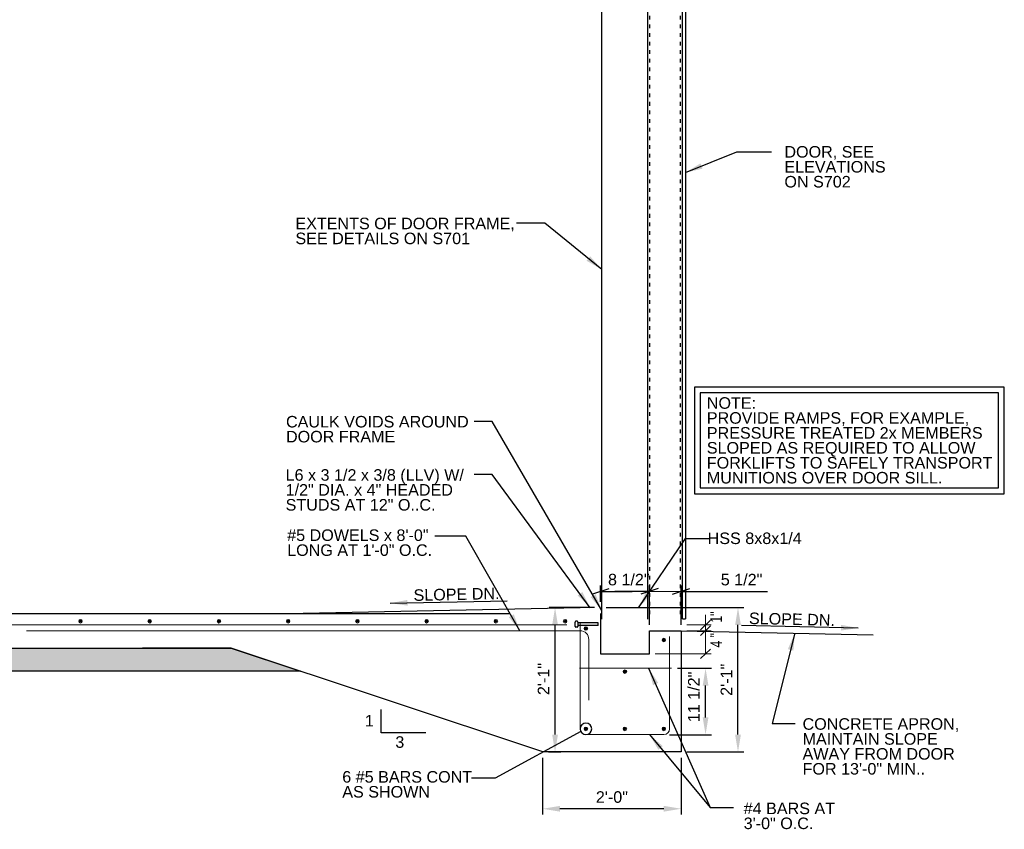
# Model space of a CAD drawing. Header units: inches. Extents: x -9 to 435, y 7 to 291.
# Tile 4 of 6: x 263 to 433, y 10 to 150. Entities that reach past the tile are written whole.
import ezdxf

# ---------------------------------------------------------------- set-up
doc = ezdxf.new("R2010")
doc.units = ezdxf.units.IN
doc.header["$LTSCALE"] = 5
doc.header["$MEASUREMENT"] = 0
doc.linetypes.add('DGN Style 5', pattern=[0.298643, 0.12799, -0.170653])
for name, color, linetype, lineweight in [('G-ANNO-DIM', 1, 'Continuous', 0), ('G-ANNO-PATT', 9, 'Continuous', 0), ('G-ANNO-TEXT', 7, 'Continuous', 30), ('S-REIN-RBAR', 5, 'Continuous', 13)]:
    doc.layers.add(name, color=color, linetype=linetype, lineweight=lineweight)
doc.styles.add("3 4 1'-0", font='arial.ttf', dxfattribs={"height": 2})
doc.dimstyles.new("3 4 1'-0", dxfattribs={"dimtxt": 2, "dimasz": 3, "dimexe": 1, "dimexo": 1, "dimgap": 1, "dimtad": 1, "dimdec": 4, "dimzin": 11, "dimdsep": 46, "dimlunit": 4, "dimtxsty": "3 4 1'-0", "dimcen": 0.09, "dimadec": 4, "dimazin": 3, "dimtfac": 1, "dimtdec": 4, "dimtofl": 0, "dimtmove": 0, "dimatfit": 3, "dimfxl": 1, "dimfrac": 2, "dimtolj": 1, "dimtzin": 11, "dimarcsym": 0})

# ---------------------------------------------------------------- blocks, each defined once
blk = doc.blocks.new('REINFDOT')
for radius in [0.00313, 0.00187, 0.000625]:
    blk.add_circle((0, 0), radius)
blk = doc.blocks.new('REINF. DOT_1')
at = {"layer": 'S-REIN-RBAR', "xscale": 100, "yscale": 100, "zscale": 100, "rotation": 90.00000000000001}
blk.add_blockref('REINFDOT', (36.53, 24.59), dxfattribs=at)
blk = doc.blocks.new('REINF. DOT')
at = {"layer": 'S-REIN-RBAR', "extrusion": (0, 0, -1), "xscale": 100, "yscale": -100, "zscale": 100, "rotation": 89.99999999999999}
blk.add_blockref('REINFDOT', (-36.53, 24.59), dxfattribs=at)
blk = doc.blocks.new('*U10')
at = {"layer": 'G-ANNO-TEXT'}
for p, q in [((-0.25, 3), (-0.25, -0.5)), ((-0.5, -0.63), (-0.5, -0.88)), ((-0.38, -0.5), (0.37, -0.5)), ((-0.38, -1), (0.37, -1)), ((0.5, -0.63), (0.5, -0.88))]:
    blk.add_line(p, q, dxfattribs=at)
at = {"layer": 'G-ANNO-TEXT', "flags": 128}
blk.add_lwpolyline([(-0.25, 3), (0.25, 3), (0.25, -0.5)], dxfattribs=at)
at = {"layer": 'G-ANNO-TEXT', "extrusion": (0, 0, -1)}
for centre, start, end in [((0.37, -0.63), 0, 90), ((0.37, -0.88), 270, 0), ((-0.38, -0.63), 90, 180), ((-0.38, -0.88), 180, 270)]:
    blk.add_arc(centre, 0.125, start, end, dxfattribs=at)
blk = doc.blocks.new('Headed Stud')
at = {"layer": 'G-ANNO-TEXT', "zscale": 100}
blk.add_blockref('*U10', (1.3, 3.24), dxfattribs=at)
blk = doc.blocks.new('*D44')
at = {"layer": 'Defpoints', "color": 0, "lineweight": 0, "transparency": 16777216}
for p in [(353.44, 23.33), (377.44, 23.33), (353.44, 13.48)]:
    blk.add_point(p, dxfattribs=at)
at = {"layer": 'G-ANNO-DIM', "color": 0, "lineweight": -2, "transparency": 16777216}
for p, q in [((353.44, 22.33), (353.44, 12.48)), ((377.44, 22.33), (377.44, 12.48)), ((374.44, 13.48), (356.44, 13.48))]:
    blk.add_line(p, q, dxfattribs=at)
at = {"layer": 'G-ANNO-DIM', "color": 0, "lineweight": 0, "transparency": 16777216}
for points in [[(356.44, 13.98), (356.44, 12.98), (353.44, 13.48)], [(374.44, 13.98), (374.44, 12.98), (377.44, 13.48)]]:
    blk.add_solid(points, dxfattribs=at)
at = {"layer": 'G-ANNO-DIM', "color": 0, "transparency": 16777216, "insert": (365.44, 15.5), "char_height": 2, "attachment_point": 5, "style": "3 4 1'-0"}
blk.add_mtext('\\A1;2\'-0"', dxfattribs=at)
blk = doc.blocks.new('*D46')
at = {"layer": 'Defpoints', "color": 0, "lineweight": 0, "transparency": 16777216}
for p in [(363.44, 48.33), (387.3, 48.33), (377.44, 23.33)]:
    blk.add_point(p, dxfattribs=at)
at = {"layer": 'G-ANNO-DIM', "color": 0, "lineweight": -2, "transparency": 16777216}
for p, q in [((364.44, 48.33), (388.3, 48.33)), ((387.3, 26.33), (387.3, 45.33)), ((378.44, 23.33), (388.3, 23.33))]:
    blk.add_line(p, q, dxfattribs=at)
at = {"layer": 'G-ANNO-DIM', "color": 0, "lineweight": 0, "transparency": 16777216}
for points in [[(386.8, 45.33), (387.8, 45.33), (387.3, 48.33)], [(386.8, 26.33), (387.8, 26.33), (387.3, 23.33)]]:
    blk.add_solid(points, dxfattribs=at)
at = {"layer": 'G-ANNO-DIM', "color": 0, "transparency": 16777216, "insert": (385.29, 35.83), "char_height": 2, "attachment_point": 5, "rotation": 90, "style": "3 4 1'-0"}
blk.add_mtext('\\A1;2\'-1"', dxfattribs=at)
blk = doc.blocks.new('*D48')
at = {"layer": 'Defpoints', "color": 0, "lineweight": 0, "transparency": 16777216}
for p in [(375.8, 37.82), (381.68, 37.82), (374.44, 26.32)]:
    blk.add_point(p, dxfattribs=at)
at = {"layer": 'G-ANNO-DIM', "color": 0, "lineweight": -2, "transparency": 16777216}
for p, q in [((376.8, 37.82), (382.68, 37.82)), ((381.68, 29.32), (381.68, 34.82)), ((375.44, 26.32), (382.68, 26.32))]:
    blk.add_line(p, q, dxfattribs=at)
at = {"layer": 'G-ANNO-DIM', "color": 0, "lineweight": 0, "transparency": 16777216}
for points in [[(381.18, 34.82), (382.18, 34.82), (381.68, 37.82)], [(381.18, 29.32), (382.18, 29.32), (381.68, 26.32)]]:
    blk.add_solid(points, dxfattribs=at)
at = {"layer": 'G-ANNO-DIM', "color": 0, "transparency": 16777216, "insert": (379.65, 32.86), "char_height": 2, "attachment_point": 5, "rotation": 90, "style": "3 4 1'-0"}
blk.add_mtext('\\A1;11 1/2"', dxfattribs=at)
blk = doc.blocks.new('*D50')
at = {"layer": 'Defpoints', "color": 0, "lineweight": 0, "transparency": 16777216}
for p in [(355.59, 48.33), (363.44, 48.33), (353.44, 23.33)]:
    blk.add_point(p, dxfattribs=at)
at = {"layer": 'G-ANNO-DIM', "color": 0, "lineweight": -2, "transparency": 16777216}
for p, q in [((362.44, 48.33), (354.59, 48.33)), ((355.59, 26.33), (355.59, 45.33)), ((354.44, 23.33), (356.59, 23.33))]:
    blk.add_line(p, q, dxfattribs=at)
at = {"layer": 'G-ANNO-DIM', "color": 0, "lineweight": 0, "transparency": 16777216}
for points in [[(355.09, 45.33), (356.09, 45.33), (355.59, 48.33)], [(355.09, 26.33), (356.09, 26.33), (355.59, 23.33)]]:
    blk.add_solid(points, dxfattribs=at)
at = {"layer": 'G-ANNO-DIM', "color": 0, "transparency": 16777216, "insert": (353.59, 35.96), "char_height": 2, "attachment_point": 5, "rotation": 90, "style": "3 4 1'-0"}
blk.add_mtext('\\A1;2\'-1"', dxfattribs=at)
blk = doc.blocks.new('_Oblique_0.3')
at = {"color": 0, "linetype": 'ByBlock', "lineweight": -2}
for p, q in [((0, 0), (-1, 0)), ((0.5, 0.167), (-0.5, -0.167))]:
    blk.add_line(p, q, dxfattribs=at)
blk = doc.blocks.new('*D60')
at = {"layer": 'Defpoints', "color": 0, "lineweight": 0, "transparency": 16777216}
for p in [(371.94, 51.15), (363.44, 48.33), (371.94, 44.33)]:
    blk.add_point(p, dxfattribs=at)
at = {"layer": 'G-ANNO-DIM', "color": 0, "lineweight": -2, "transparency": 16777216}
for p, q in [((363.44, 49.33), (363.44, 52.15)), ((371.94, 45.33), (371.94, 52.15)), ((366.44, 51.15), (368.94, 51.15))]:
    blk.add_line(p, q, dxfattribs=at)
at = {"layer": 'G-ANNO-DIM', "color": 0, "lineweight": -2, "transparency": 16777216, "xscale": 3, "yscale": 3, "zscale": 3, "rotation": 180}
blk.add_blockref('_Oblique_0.3', (363.44, 51.15), dxfattribs=at)
at = {"layer": 'G-ANNO-DIM', "color": 0, "lineweight": -2, "transparency": 16777216, "xscale": 3, "yscale": 3, "zscale": 3}
blk.add_blockref('_Oblique_0.3', (371.94, 51.15), dxfattribs=at)
at = {"layer": 'G-ANNO-DIM', "color": 0, "transparency": 16777216, "insert": (368.37, 53.18), "char_height": 2, "attachment_point": 5, "style": "3 4 1'-0"}
blk.add_mtext('\\A1;8 1/2"', dxfattribs=at)
blk = doc.blocks.new('*D62')
at = {"layer": 'Defpoints', "color": 0, "lineweight": 0, "transparency": 16777216}
for p in [(377.44, 51.15), (371.94, 44.33), (377.44, 44.33)]:
    blk.add_point(p, dxfattribs=at)
at = {"layer": 'G-ANNO-DIM', "color": 0, "lineweight": -2, "transparency": 16777216}
for p, q in [((371.94, 45.33), (371.94, 52.15)), ((377.44, 45.33), (377.44, 52.15)), ((368.94, 51.15), (365.94, 51.15)), ((380.44, 51.15), (392.4, 51.15))]:
    blk.add_line(p, q, dxfattribs=at)
at = {"layer": 'G-ANNO-DIM', "color": 0, "lineweight": -2, "transparency": 16777216, "xscale": 3, "yscale": 3, "zscale": 3}
blk.add_blockref('_Oblique_0.3', (371.94, 51.15), dxfattribs=at)
at = {"layer": 'G-ANNO-DIM', "color": 0, "lineweight": -2, "transparency": 16777216, "xscale": 3, "yscale": 3, "zscale": 3, "rotation": 180}
blk.add_blockref('_Oblique_0.3', (377.44, 51.15), dxfattribs=at)
at = {"layer": 'G-ANNO-DIM', "color": 0, "transparency": 16777216, "insert": (387.92, 53.18), "char_height": 2, "attachment_point": 5, "style": "3 4 1'-0"}
blk.add_mtext('\\A1;5 1/2"', dxfattribs=at)

msp = doc.modelspace()

# ---------------------------------------------------------------- hatches: boundary and pattern name
at = {"layer": 'G-ANNO-PATT'}
h = msp.add_hatch(dxfattribs=at)
h.set_pattern_fill('GRAVEL', color=256, style=0, pattern_type=2)
h.set_pattern_definition([(200.55617, (291.84545, 28.69803), (-84.0002757, -32.0003155), [0.68352, -101.84494]), (4.7637, (300.8901, 28.4222), (-36.000118, -4.00004), [1.0032, -47.16334]), (4.7637, (296.8901, 28.4222), (-36.000118, -4.00004), [1.0032, -47.16334]), (4.7637, (292.8901, 28.4223), (-36.000118, -4.00004), [1.0032, -47.16334]), (332.35387, (292.04583, 28.8327), (-60.0001968, 32.0003154), [0.94826, -93.87834]), (332.35387, (296.0458, 28.83266), (-60.0001968, 32.0003154), [0.94826, -93.87834]), (332.35387, (300.0458, 28.83264), (-60.0001968, 32.0003154), [0.94826, -93.87834]), (285.255, (291.852, 29.3684), (-12.0000396, 40.0003935), [0.5824, -45.02504]), (285.255, (295.852, 29.3684), (-12.0000396, 40.0003935), [0.5824, -45.02504]), (285.255, (299.852, 29.3684), (-12.0000396, 40.0003935), [0.5824, -45.02504]), (213.6902, (292.377, 29.7877), (-12.00004, -4.00004), [0.59193, -13.83035]), (213.6902, (296.377, 29.7877), (-12.00004, -4.00004), [0.59196, -13.83032]), (213.6902, (292.4102, 25.8108), (-12.00004, -4.00004), [0.04047, -14.3818]), (213.6902, (300.377, 29.7877), (-12.00004, -4.00004), [0.592, -13.83028]), (213.6902, (296.4102, 25.8107), (-12.00004, -4.00004), [0.04043, -14.38185]), (213.6902, (300.4102, 25.8107), (-12.00004, -4.00004), [0.0404, -14.38188]), (180, (293.4365, 29.737), (-12.00004, 4.00004), [1.04, -10.96004]), (181.73572, (297.43652, 29.73705), (-120.0003939, -4.0000393), [1.04, -131.02103]), (180, (301.4365, 29.737), (-12.00004, 4.00004), [1.04, -10.96004]), (131.987, (302.1712, 28.9623), (-24.0000785, 28.0002757), [1.07629, -52.73858]), (131.987, (298.1712, 28.9623), (-24.0000785, 28.0002757), [1.07629, -52.73858]), (131.987, (294.1712, 28.9623), (-24.0000785, 28.0002757), [1.0763, -52.73858]), (59.0364, (301.796, 28.4314), (-12.00004, -16.000157), [0.5557, -22.7683]), (59.0364, (297.796, 28.4314), (-12.00004, -16.000157), [0.5557, -22.7683]), (59.0364, (293.796, 28.4314), (-12.00004, -16.000157), [0.5557, -22.7683]), (90, (299.837, 26.177), (-12, -4), [0.24, -3.76004]), (90, (295.837, 26.177), (-12, -4), [0.24, -3.76004]), (90, (291.837, 26.177), (-12, -4), [0.24, -3.76004]), (118.6103, (299.9979, 25.8307), (-12.000039, 24.000236), [0.41182, -49.70845]), (118.6103, (295.9979, 25.8307), (-12.000039, 24.000236), [0.41182, -49.70845]), (118.6103, (291.9979, 25.8307), (-12.000039, 24.000236), [0.41182, -49.70845]), (186.91127, (293.03028, 25.92373), (-96.0003153, -12.0001185), [1.00718, -131.95943]), (186.91127, (297.03028, 25.92374), (-96.0003153, -12.0001185), [1.00718, -131.95943]), (186.91127, (301.03028, 25.92374), (-96.0003153, -12.0001185), [1.00718, -131.95943]), (236.3101, (293.3689, 26.4318), (-12.000039, -16.000158), [0.5769, -42.69007]), (236.3101, (297.3688, 26.4317), (-12.000039, -16.000158), [0.5769, -42.69007]), (236.3101, (301.3688, 26.4317), (-12.000039, -16.000158), [0.5769, -42.69007]), (354.28937, (293.78407, 28.319), (-84.0002761, 8.000078), [0.7642, -119.83471]), (354.28937, (297.78407, 28.319), (-84.0002761, 8.000078), [0.7642, -119.83471]), (354.28937, (301.78407, 28.319), (-84.0002761, 8.000078), [0.7642, -119.83471]), (14.0363, (301.0061, 28.1548), (-36.000118, -8.0000784), [0.82462, -48.65283]), (14.0363, (297.0061, 28.1548), (-36.000118, -8.0000784), [0.82462, -48.65283]), (14.0363, (293.0061, 28.1548), (-36.000118, -8.0000784), [0.82462, -48.65283]), (74.745, (300.9555, 27.9019), (-12.0000396, -40.0003935), [0.20396, -45.40349]), (74.745, (296.9555, 27.9019), (-12.0000396, -40.0003935), [0.20396, -45.40349]), (74.745, (292.9555, 27.9019), (-12.0000396, -40.0003935), [0.20396, -45.40349]), (110.5559, (298.6865, 27.952), (-12.00004, 28.000275), [0.34176, -33.83456]), (110.5559, (294.6865, 27.952), (-12.00004, 28.000275), [0.34176, -33.83456]), (110.5559, (290.6865, 27.952), (-12.00004, 28.000275), [0.34176, -33.83456]), (163.1415, (300.47483, 28.4931), (-120.00039406, 36.0003543), [0.67052, -137.25752]), (163.1415, (296.47483, 28.4931), (-120.00039406, 36.0003543), [0.67052, -137.25752]), (163.1415, (292.47483, 28.4931), (-120.00039406, 36.0003543), [0.67052, -137.25752]), (113.1985, (300.745, 27.9282), (-12.000039, 24.000236), [0.60926, -29.8541]), (113.1985, (296.745, 27.9282), (-12.00004, 24.000236), [0.60926, -29.8541]), (113.1985, (292.745, 27.9282), (-12.00004, 24.000236), [0.60926, -29.8541]), (246.8015, (291.1941, 28.4405), (-12.00004, -24.000236), [0.5727, -29.89065]), (246.8015, (295.1941, 28.4405), (-12.00004, -24.000236), [0.5727, -29.89065]), (246.8015, (299.1941, 28.4405), (-12.000039, -24.000236), [0.5727, -29.89065]), (200.55617, (295.84544, 28.69803), (-84.0002757, -32.0003155), [0.68352, -101.84494]), (200.55617, (299.84544, 28.69803), (-84.0002757, -32.0003155), [0.68352, -101.84494]), (196.50446, (292.5368, 27.3599), (-96.0003151, -28.0002765), [0.7088, -111.93265]), (196.50446, (296.5368, 27.3599), (-96.0003151, -28.0002765), [0.7088, -111.93265]), (196.50446, (300.53678, 27.3599), (-96.0003151, -28.0002765), [0.7088, -111.93265]), (246.8015, (292.797, 27.9485), (-12.00004, -24.000236), [0.60926, -29.8541]), (246.8015, (296.797, 27.9485), (-12.00004, -24.000236), [0.60926, -29.8541]), (246.8015, (300.797, 27.9485), (-12.000039, -24.000236), [0.60926, -29.8541]), (110.5559, (299.1807, 27.4116), (-12.00004, 28.000275), [0.59464, -33.58168]), (110.5559, (295.1807, 27.4116), (-12.00004, 28.000275), [0.59464, -33.58168]), (110.5559, (291.1807, 27.4116), (-12.00004, 28.000275), [0.59464, -33.58168]), (163.49554, (299.83222, 27.16783), (-96.0003151, 28.0002765), [0.7088, -111.93265]), (163.49554, (295.83223, 27.16783), (-96.0003151, 28.0002765), [0.7088, -111.93265]), (163.49554, (291.83223, 27.16783), (-96.0003151, 28.0002765), [0.7088, -111.93265]), (18.435, (300.746, 27.1454), (-12.00004, 1e-08), [0.50596, -12.1432]), (18.435, (296.746, 27.1454), (-12.00004, 1e-08), [0.50596, -12.1432]), (18.435, (292.746, 27.1454), (-12.00004, 1e-08), [0.50596, -12.1432]), (149.0361, (301.3534, 26.7823), (-48.0001574, 28.000275), [0.69972, -69.27206]), (149.0361, (297.35336, 26.7823), (-48.0001574, 28.000275), [0.69972, -69.27206]), (149.0361, (293.35336, 26.7823), (-48.0001574, 28.000275), [0.69972, -69.27206]), (249.4441, (293.5355, 27.1756), (-12.00004, -28.000275), [0.4308, -33.7455]), (249.4441, (297.5355, 27.1756), (-12.00004, -28.000275), [0.4308, -33.7455]), (249.4441, (301.5355, 27.1756), (-12.00004, -28.000275), [0.4308, -33.7455]), (336.80127, (293.2367, 27.30066), (-36.0001184, 16.0001575), [0.30463, -91.08504]), (336.80127, (297.2367, 27.30065), (-36.0001184, 16.0001575), [0.30463, -91.08504]), (336.80127, (301.2367, 27.30065), (-36.0001184, 16.0001575), [0.30463, -91.08504]), (314.9998, (292.9602, 26.8115), (-12.00004, 8.00008), [0.56568, -16.405]), (314.9998, (296.9602, 26.8115), (-12.00004, 8.00008), [0.56568, -16.405]), (314.9998, (300.9602, 26.8115), (-12.00004, 8.00008), [0.56568, -16.405]), (8.6157, (300.1308, 26.7057), (-24.0000791, -4.0000391), [0.80895, -132.69806]), (8.6157, (296.13078, 26.7057), (-24.0000791, -4.0000391), [0.80895, -132.69806]), (8.6157, (292.13078, 26.7057), (-24.0000791, -4.0000391), [0.80895, -132.69806]), (41.6337, (299.7602, 26.3424), (-24.000079, -20.000197), [0.4252, -47.74147]), (41.6337, (295.7602, 26.3423), (-24.000079, -20.000197), [0.4252, -47.74147]), (41.6337, (291.7602, 26.3423), (-24.000079, -20.000197), [0.4252, -47.74147]), (317.48937, (290.8856, 27.2909), (-36.0001184, 32.000315), [1.2458, -63.8699]), (317.48937, (294.88556, 27.2909), (-36.0001184, 32.000315), [1.2458, -63.8699]), (317.48937, (298.88555, 27.2909), (-36.0001184, 32.000315), [1.2458, -63.8699]), (4.7637, (301.9103, 27.1988), (-36.0001183, -4.00004), [0.64423, -47.5223]), (4.7637, (297.9103, 27.1988), (-36.000118, -4.00004), [0.96333, -47.2032]), (4.7637, (293.9103, 27.1988), (-36.000118, -4.00004), [0.96333, -47.2032]), (4.7637, (290.5523, 27.2523), (-36.000118, -4.00004), [0.3191, -47.84745]), (59.0364, (301.3811, 26.5221), (-12.00004, -16.000157), [0.8438, -22.4802]), (59.0364, (297.381, 26.5221), (-12.00004, -16.000157), [0.8438, -22.4802]), (59.0364, (293.381, 26.5221), (-12.00004, -16.000157), [0.8438, -22.4802]), (108.4348, (301.795, 29.4688), (-12.000039, 32.000315), [0.33482, -37.61286]), (108.4348, (301.693, 25.7877), (-12.000039, 32.000315), [0.71513, -37.23255]), (108.4348, (297.795, 29.4688), (-12.000039, 32.000315), [0.33483, -37.61285]), (108.4348, (297.693, 25.7877), (-12.000039, 32.000315), [0.71512, -37.23256]), (108.4348, (293.795, 29.4688), (-12.000039, 32.000315), [0.33484, -37.61284]), (108.4348, (293.693, 25.7877), (-12.000039, 32.000315), [0.7151, -37.23258]), (142.1248, (302.5523, 28.852), (-12.0000394, 8.000079), [0.96596, -44.64132]), (142.1248, (298.668, 28.7626), (-12.0000394, 8.000079), [1.11212, -44.49516]), (142.1248, (294.668, 28.7626), (-12.0000394, 8.000079), [1.11212, -44.49516]), (142.1248, (290.668, 28.7625), (-12.0000394, 8.000079), [0.14614, -45.46114]), (182.72633, (291.5288, 28.8472), (-12.0000396, -4e-07), [0.84095, -83.2545]), (182.72633, (295.5288, 28.8472), (-12.0000396, -4e-07), [0.84095, -83.2545]), (182.72633, (299.5288, 28.8472), (-12.0000396, -4e-07), [0.84095, -83.2545]), (246.8015, (291.909, 29.724), (-12.00004, -24.000236), [0.82462, -29.63874]), (246.8015, (295.9089, 29.7239), (-12.00004, -24.000236), [0.82462, -29.63874]), (246.8015, (299.9089, 29.7239), (-12.000039, -24.000236), [0.82462, -29.63874]), (270, (291.825, 26.486), (-12, -4), [0.6994, -3.30062]), (270, (291.858, 29.788), (-12, -4), [0.14154, -3.8585]), (270, (295.825, 26.486), (-12, -4), [0.6994, -3.30064]), (270, (295.858, 29.788), (-12, -4), [0.14155, -3.8585]), (270, (299.825, 26.486), (-12, -4), [0.6994, -3.30065]), (270, (299.858, 29.788), (-12, -4), [0.14156, -3.85848]), (48.013, (302.2524, 27.578), (-24.0000785, -28.0002757), [0.44379, -53.37108]), (48.013, (298.2524, 27.578), (-24.0000785, -28.0002757), [0.65115, -53.16372]), (48.013, (294.25245, 27.5781), (-24.0000785, -28.0002757), [0.65115, -53.16372]), (48.013, (290.5523, 27.9052), (-24.0000785, -28.0002757), [0.2074, -53.60748]), (355.2363, (293.327, 27.5409), (-36.000118, 4.00004), [0.92347, -47.24307]), (355.2363, (297.327, 27.5409), (-36.000118, 4.00004), [0.92347, -47.24307]), (355.2363, (301.327, 27.5409), (-36.000118, 4.00004), [0.92347, -47.24307]), (311.987, (292.97125, 27.9623), (-24.0000785, 28.0002757), [0.53814, -53.27672]), (311.987, (296.9712, 27.9623), (-24.0000785, 28.0002757), [0.53814, -53.27672]), (311.987, (300.9712, 27.9623), (-24.0000785, 28.0002757), [0.53814, -53.27672])])
h.paths.add_polyline_path([(150.0715, 41.17127), (154.8715, 40.08037), (154.8715, 37.32628), (311.47967, 37.32628), (299.44383, 41.32628), (150.7535, 41.32628)])

# ---------------------------------------------------------------- linework, layer by layer
at = {"layer": 'G-ANNO-DIM'}
for p, q in [((371.94383, 51.14958), (377.45215, 51.14958)), ((380.80138, 44.49194), (382.55272, 46.16061)), ((381.67705, 40.32628), (381.67705, 47.10552)), ((378.43889, 45.32628), (382.67705, 45.32628)), ((380.80138, 43.49194), (382.55272, 45.16061)), ((378.43889, 44.32628), (382.67705, 44.32628)), ((380.80138, 39.49194), (382.55272, 41.16061)), ((372.93889, 40.32628), (382.67705, 40.32628))]:
    msp.add_line(p, q, dxfattribs=at)
at = {"layer": 'G-ANNO-PATT', "elevation": 2.28781, "flags": 128}
msp.add_lwpolyline([(150.0715, 41.17127), (154.8715, 40.08037), (154.8715, 37.32628), (311.47967, 37.32628), (311.47967, 37.32628), (311.47967, 37.32628), (299.44383, 41.32628), (299.44383, 41.32628), (299.44383, 41.32628), (150.7535, 41.32628), (150.0715, 41.17127)], close=True, dxfattribs=at)
at = {"layer": 'G-ANNO-TEXT', "linetype": 'DGN Style 5'}
for p, q in [((372.03883, 47.22558), (372.03867, 219.91116)), ((377.34983, 47.22558), (377.3499, 219.91116))]:
    msp.add_line(p, q, dxfattribs=at)
at = {"layer": 'G-ANNO-TEXT'}
for p, q in [((377.69383, 46.40508), (377.69383, 219.65343)), ((363.69425, 46.32688), (363.69362, 215.81043)), ((371.6934, 46.32688), (371.69362, 215.81043)), ((359.94383, 48.32628), (311.94383, 47.32628)), ((154.8715, 47.32628, 3.5197), (347.69362, 47.32628, 3.5197)), ((377.69383, 46.40508), (378.19383, 46.40508)), ((377.44383, 44.32628, -1.75986), (410.73497, 43.63271, -1.75986)), ((353.44383, 23.32628), (299.44383, 41.32628))]:
    msp.add_line(p, q, dxfattribs=at)
at = {"layer": 'G-ANNO-TEXT', "flags": 128}
for points in [[(377.69383, 220.73193), (378.19383, 220.73193), (378.19383, 46.40508)], [(363.44383, 47.32628), (363.44383, 47.32628), (363.44383, 40.32628), (371.94383, 40.32628), (371.94383, 40.32628)], [(371.94383, 40.32628), (371.94383, 44.32628), (377.44383, 44.32628), (377.44383, 23.32628), (353.44383, 23.32628)], [(333.16611, 26.6562), (325.43557, 26.6562), (325.43557, 30.69129)], [(360.0602, 26.84809), (345.1801, 18.79566), (341.07737, 18.79566)]]:
    msp.add_lwpolyline(points, dxfattribs=at)
at = {"layer": 'G-ANNO-TEXT', "elevation": 3.5197, "flags": 128}
for points in [[(150.7535, 41.32628), (299.44383, 41.32628), (299.44383, 41.32628), (299.44383, 41.32628), (311.47967, 37.32628), (311.47967, 37.32628), (311.47967, 37.32628), (154.8715, 37.32628)], [(284.08869, 41.32628), (299.44383, 41.32628)], [(299.44383, 41.32628), (284.08869, 41.32628)]]:
    msp.add_lwpolyline(points, dxfattribs=at)
at = {"layer": 'G-ANNO-TEXT', "extrusion": (0, 0, -1)}
msp.add_circle((-360.94383, 27.32628), 1.00472, dxfattribs=at)
at = {"layer": 'G-ANNO-TEXT'}
for points in [[(433.46066, 86.56616, 5.27951), (379.73133, 86.56616, 5.27951), (379.73133, 68.07549, 5.27951), (433.46066, 68.07549, 5.27951)], [(432.46066, 85.56616, 5.27951), (380.73133, 85.56616, 5.27951), (380.73133, 69.07549, 5.27951), (432.46066, 69.07549, 5.27951)]]:
    msp.add_3dface(points, dxfattribs=at)
at = {"layer": 'S-REIN-RBAR'}
for p, q in [((357.64857, 45.32628, 3.5197), (154.89733, 45.32628, 3.5197)), ((359.94383, 44.32628, 3.5197), (263.94383, 44.32628, 3.5197)), ((361.44383, 42.82628, 3.5197), (361.44383, 32.32628, 3.5197)), ((375.79946, 37.82392), (359.83243, 37.82392)), ((374.44383, 26.32155), (360.94383, 26.32155))]:
    msp.add_line(p, q, dxfattribs=at)
at = {"layer": 'S-REIN-RBAR', "flags": 128}
for points in [[(359.94383, 45.82628), (359.94383, 45.82628), (359.94383, 27.32155)], [(375.44383, 43.32628), (375.44383, 43.32628), (375.44383, 27.32155)]]:
    msp.add_lwpolyline(points, dxfattribs=at)
at = {"layer": 'S-REIN-RBAR', "extrusion": (0, 0, -1)}
for centre, radius, start, end in [((-359.94383, 42.82628, -3.5197), 1.5, 90, 180), ((-374.44383, 27.32155), 1, 180, 270)]:
    msp.add_arc(centre, radius, start, end, dxfattribs=at)
at = {"layer": 'S-REIN-RBAR'}
msp.add_arc((360.94383, 27.32155), 1, 180, 270, dxfattribs=at)

# ---------------------------------------------------------------- block references
at = {"layer": 'G-ANNO-TEXT', "extrusion": (0, 0, -1), "rotation": 90}
msp.add_blockref('Headed Stud', (-356.82957, 44.16536), dxfattribs=at)
at = {"layer": 'S-REIN-RBAR', "rotation": 180}
for p in [(309.86017, 70.57151, 3.5197), (321.86017, 70.57151, 3.5197), (333.86017, 70.57151, 3.5197), (345.86017, 70.57151, 3.5197), (357.86017, 70.57151, 3.5197), (369.86017, 70.57151, 3.5197), (381.86017, 70.57151, 3.5197), (393.86017, 70.57151, 3.5197), (410.97723, 67.3138, 3.5197), (410.97723, 51.91571, 3.5197)]:
    msp.add_blockref('REINF. DOT_1', p, dxfattribs=at)
at = {"layer": 'S-REIN-RBAR', "extrusion": (0, 0, -1), "rotation": 180}
for p in [(-324.41042, 69.3138, -3.5197), (-331.16042, 61.82909, -3.5197), (-324.41042, 51.91571, -3.5197), (-331.16042, 51.91571, -3.5197)]:
    msp.add_blockref('REINF. DOT', p, dxfattribs=at)

# ---------------------------------------------------------------- texts
at = {"layer": 'G-ANNO-DIM', "color": 7, "linetype": 'Continuous', "char_height": 2, "attachment_point": 5, "rotation": 90, "line_spacing_factor": 0.6, "style": "3 4 1'-0"}
for s, insert in [('\\H1x;\\W0.75;1"', (383.51038, 46.70287)), ('\\H1x;\\W0.75;4 "', (383.50886, 42.6794))]:
    msp.add_mtext(s, dxfattribs=dict(at, insert=insert))
at = {"layer": 'G-ANNO-TEXT', "color": 7, "char_height": 2, "style": "3 4 1'-0"}
for s, insert, attachment_point, line_spacing_factor in [('DOOR, SEE \\PELEVATIONS \\PON S702', (395.34344, 128.3259, 3.5197), 1, 0.776524), ('EXTENTS OF DOOR FRAME,\\PSEE DETAILS ON S701', (310.58328, 115.91245, 3.5197), 1, 0.776524), ('NOTE:\\PPROVIDE RAMPS, FOR EXAMPLE,\\PPRESSURE TREATED 2x MEMBERS\\PSLOPED AS REQUIRED TO ALLOW\\PFORKLIFTS TO SAFELY TRANSPORT\\PMUNITIONS OVER DOOR SILL.\\fTimes New Roman|b0|i0|c00|p23;\\C7;\\c16777215;  \\P', (381.89489, 84.79743, 8.79921), 1, 0.776524), ('CAULK VOIDS AROUND \\PDOOR FRAME', (308.95404, 81.55671, 3.5197), 1, 0.776524), ('L6 x 3 1/2 x 3/8 (LLV) W/\\P1/2" DIA. x 4" HEADED\\PSTUDS AT 12" O..C.', (308.88849, 72.33092, 3.5197), 1, 0.776524), ('#5 DOWELS x 8\'-0"\\PLONG AT 1\'-0" O.C.', (309.15703, 61.89144, 3.5197), 1, 0.776524), ('HSS 8x8x1/4', (398.3478, 61.35447, 3.5197), 3, 0.6), ('1', (324.18303, 29.74058, 3.5197), 3, 0.6), ('CONCRETE APRON, \\PMAINTAIN SLOPE \\PAWAY FROM DOOR \\PFOR 13\'-0" MIN..', (398.49036, 29.1705, 1.75984), 1, 0.776524), ('3', (329.45868, 26.04175, 3.5197), 3, 0.6), ('6 #5 BARS CONT\\PAS SHOWN', (318.7075, 20.00974, 3.5197), 1, 0.776524), ('#4 BARS AT \\P3\'-0" O.C.', (388.28567, 14.5442, 3.5197), 1, 0.776524)]:
    msp.add_mtext(s, dxfattribs=dict(at, insert=insert, attachment_point=attachment_point, line_spacing_factor=line_spacing_factor))
at = {"layer": 'G-ANNO-TEXT', "color": 7, "char_height": 2, "line_spacing_factor": 0.6, "style": "3 4 1'-0"}
for insert, attachment_point, rotation in [((345.93744, 51.82028, 3.5197), 3, 1.2679339), ((389.22573, 47.5004, 1.75984), 1, 358.7320661)]:
    msp.add_mtext('SLOPE DN.', dxfattribs=dict(at, insert=insert, attachment_point=attachment_point, rotation=rotation))

# ---------------------------------------------------------------- dimensions: what is measured, and where the dimension line sits
at = {"layer": 'G-ANNO-DIM'}
for base, p1, p2, picture, middle in [((371.94383, 51.14958), (363.44383, 48.32628), (371.94383, 44.32628), '*D60', (368.36837, 51.14958)), ((377.44383, 51.14958), (371.94383, 44.32628), (377.44383, 44.32628), '*D62', (387.92336, 51.14958))]:
    dim = msp.add_linear_dim(base=base, p1=p1, p2=p2, dimstyle="3 4 1'-0", override={"dimblk": '_Oblique_0.3'}, dxfattribs=at)
    dim.commit()
    dim.dimension.update_dxf_attribs({"geometry": picture, "text_midpoint": middle, "dimtype": 160})
for base, p1, p2, picture, middle in [((355.59263, 48.32628), (353.44383, 23.32628), (363.44383, 48.32628), '*D50', (355.59263, 35.95704)), ((381.68199, 37.82392), (374.44383, 26.32155), (375.79946, 37.82392), '*D48', (381.68199, 32.86305))]:
    dim = msp.add_linear_dim(base=base, p1=p1, p2=p2, angle=90, dimstyle="3 4 1'-0", dxfattribs=at)
    dim.commit()
    dim.dimension.update_dxf_attribs({"geometry": picture, "text_midpoint": middle, "dimtype": 160})
for base, p2, angle, picture, middle in [((387.29827, 48.32628), (363.44383, 48.32628), 90, '*D46', (385.29418, 35.82628)), ((353.44383, 13.47946), (353.44383, 23.32628), 180, '*D44', (365.44383, 15.50061))]:
    dim = msp.add_linear_dim(base=base, p1=(377.44383, 23.32628), p2=p2, angle=angle, dimstyle="3 4 1'-0", dxfattribs=at)
    dim.commit()
    dim.dimension.update_dxf_attribs({"geometry": picture, "text_midpoint": middle})

# ---------------------------------------------------------------- leaders
at = {"layer": 'G-ANNO-TEXT'}
for points in [[(378.19383, 123.73442), (387.07409, 127.34133), (393.12149, 127.34133)], [(363.69395, 106.93671), (353.78935, 114.97544), (348.90062, 114.97544)], [(363.69362, 47.82658), (344.69923, 80.61971), (341.55248, 80.61971)], [(361.69383, 48.32628), (344.69923, 71.39392), (341.55248, 71.39392)], [(349.48746, 44.32628, 3.5197), (340.15002, 60.72108, 3.5197), (334.74442, 60.72108, 3.5197)], [(370.07986, 48.32628), (378.22797, 60.29429), (382.25103, 60.29429)], [(327.01376, 49.11618), (347.2736, 49.53826)], [(408.15551, 44.79617, -1.75986), (387.89567, 45.21825, -1.75986)], [(397.15344, 43.91566, -1.75986), (393.20091, 28.25441, -1.75986), (397.22398, 28.25441, -1.75986)], [(371.80601, 37.82392), (382.48508, 13.69823)], [(371.96296, 26.32155), (382.48508, 13.69823), (386.50815, 13.69823)]]:
    msp.add_leader(points, dimstyle="3 4 1'-0", override={"dimgap": 2}, dxfattribs=at)

doc.saveas('drawing.dxf')
